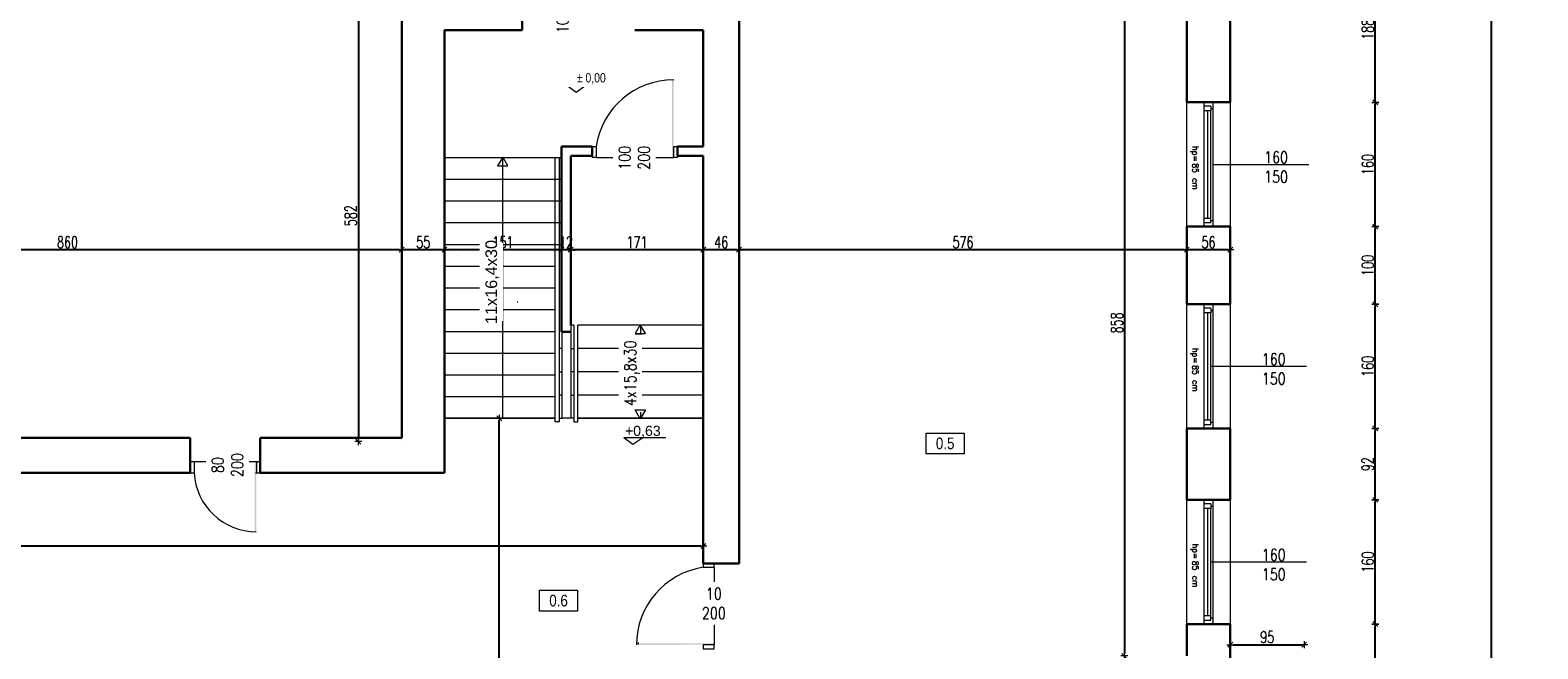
# Model space of a CAD drawing. Header units: millimetres. Extents: x 0 to 111311, y -48878 to -25280.
# Tile 109 of 244: x 80104 to 82044, y -31348 to -30551. Entities that reach past the tile are written whole.
import ezdxf

# ---------------------------------------------------------------- set-up
doc = ezdxf.new("R2010")
doc.units = ezdxf.units.MM
doc.layers.get('Defpoints').update_dxf_attribs({"color": 30})
for name, color, linetype, lineweight in [('J 0.15', 40, 'Continuous', 15), ('J opisy', 7, 'Continuous', 9), ('J stolarka_okna', 144, 'Continuous', 0), ('J wymiary', 1, 'Continuous', 9), ('okna', 5, 'Continuous', 20), ('OPIS', 7, 'Continuous', 5), ('schody', 62, 'Continuous', 20), ('sciany', 252, 'Continuous', 30)]:
    doc.layers.add(name, color=color, linetype=linetype, lineweight=lineweight)
doc.styles.add('ADESK2', font='simplex', dxfattribs={"width": 0.7})
doc.styles.add('MtXpl_simplex_shx', font='simplex.shx')
doc.styles.get("Standard").update_dxf_attribs({"font": 'arial.ttf'})
doc.dimstyles.new('1-100', dxfattribs={"dimscale": 1.5, "dimtxt": 10, "dimasz": 2, "dimexe": 1, "dimexo": 1, "dimgap": 1.5, "dimtad": 1, "dimdec": 0, "dimrnd": 0.5, "dimdsep": 46, "dimtxsty": 'ADESK2', "dimblk": 'wymiar', "dimcen": -1, "dimdle": 5, "dimse1": 1, "dimse2": 1, "dimclrd": 256, "dimclre": 256, "dimclrt": 256, "dimadec": 0, "dimazin": 0, "dimtfac": 1, "dimtdec": 0, "dimtix": 1, "dimtmove": 0, "dimatfit": 3, "dimfxl": 20, "dimfxlon": 1, "dimtolj": 1, "dimtzin": 0, "dimarcsym": 0})

# ---------------------------------------------------------------- blocks, each defined once
blk = doc.blocks.new('wymiar')
for p, q in [((1.5, 0), (-1.5, 0)), ((1.06, 1.06), (-1.06, -1.06)), ((0, 1.5), (0, -1.5))]:
    blk.add_line(p, q)
blk = doc.blocks.new('*D1636')
at = {"layer": 'Defpoints', "color": 0, "ltscale": 4}
for p in [(91955.5, -30760.6), (0, -30978.1), (91914.8, -30978.1)]:
    blk.add_point(p, dxfattribs=at)
at = {"layer": 'J wymiary', "lineweight": -2}
blk.add_line((91914.8, -30763.6), (91914.8, -30975.1), dxfattribs=at)
at = {"layer": 'J wymiary', "lineweight": -2, "ltscale": 4, "xscale": 3, "yscale": 3, "zscale": 3}
for p, rotation in [((91914.8, -30760.6), 90), ((91914.8, -30978.1), 270)]:
    blk.add_blockref('wymiar', p, dxfattribs=dict(at, rotation=rotation))
at = {"layer": 'J wymiary', "ltscale": 4, "insert": (91905.1, -30869.4), "char_height": 15, "attachment_point": 5, "rotation": 90, "style": 'ADESK2'}
blk.add_mtext('\\A1;218', dxfattribs=at)
blk = doc.blocks.new('*D2640')
at = {"layer": 'Defpoints', "color": 0, "ltscale": 4}
for p in [(81592.3, -30804.3), (81648.3, -30804.3), (81592.3, -30834.2)]:
    blk.add_point(p, dxfattribs=at)
at = {"layer": 'J wymiary', "lineweight": -2}
blk.add_line((81645.3, -30834.2), (81595.3, -30834.2), dxfattribs=at)
at = {"layer": 'J wymiary', "lineweight": -2, "ltscale": 4, "xscale": 3, "yscale": 3, "zscale": 3, "rotation": 180}
blk.add_blockref('wymiar', (81592.3, -30834.2), dxfattribs=at)
at = {"layer": 'J wymiary', "lineweight": -2, "ltscale": 4, "xscale": 3, "yscale": 3, "zscale": 3}
blk.add_blockref('wymiar', (81648.3, -30834.2), dxfattribs=at)
at = {"layer": 'J wymiary', "ltscale": 4, "insert": (81620.3, -30824.5), "char_height": 15, "attachment_point": 5, "style": 'ADESK2'}
blk.add_mtext('\\A1;56', dxfattribs=at)
blk = doc.blocks.new('*D2641')
at = {"layer": 'Defpoints', "color": 0, "ltscale": 4}
for p in [(81016.3, -30834.2), (81016.3, -30834.2), (81592.3, -30834.2)]:
    blk.add_point(p, dxfattribs=at)
at = {"layer": 'J wymiary', "lineweight": -2}
blk.add_line((81589.3, -30834.2), (81019.3, -30834.2), dxfattribs=at)
at = {"layer": 'J wymiary', "lineweight": -2, "ltscale": 4, "xscale": 3, "yscale": 3, "zscale": 3, "rotation": 180}
blk.add_blockref('wymiar', (81016.3, -30834.2), dxfattribs=at)
at = {"layer": 'J wymiary', "lineweight": -2, "ltscale": 4, "xscale": 3, "yscale": 3, "zscale": 3}
blk.add_blockref('wymiar', (81592.3, -30834.2), dxfattribs=at)
at = {"layer": 'J wymiary', "ltscale": 4, "insert": (81304.3, -30824.5), "char_height": 15, "attachment_point": 5, "style": 'ADESK2'}
blk.add_mtext('\\A1;576', dxfattribs=at)
blk = doc.blocks.new('*D2642')
at = {"layer": 'Defpoints', "color": 0, "ltscale": 4}
for p in [(80970.3, -30834.2), (80970.3, -30834.2), (81016.3, -30834.2)]:
    blk.add_point(p, dxfattribs=at)
at = {"layer": 'J wymiary', "lineweight": -2}
blk.add_line((81013.3, -30834.2), (80973.3, -30834.2), dxfattribs=at)
at = {"layer": 'J wymiary', "lineweight": -2, "ltscale": 4, "xscale": 3, "yscale": 3, "zscale": 3, "rotation": 180}
blk.add_blockref('wymiar', (80970.3, -30834.2), dxfattribs=at)
at = {"layer": 'J wymiary', "lineweight": -2, "ltscale": 4, "xscale": 3, "yscale": 3, "zscale": 3}
blk.add_blockref('wymiar', (81016.3, -30834.2), dxfattribs=at)
at = {"layer": 'J wymiary', "ltscale": 4, "insert": (80993.3, -30824.5), "char_height": 15, "attachment_point": 5, "style": 'ADESK2'}
blk.add_mtext('\\A1;46', dxfattribs=at)
blk = doc.blocks.new('*D2643')
at = {"layer": 'Defpoints', "color": 0, "ltscale": 4}
for p in [(80799.6, -30834.2), (80799.6, -30834.2), (80970.3, -30834.2)]:
    blk.add_point(p, dxfattribs=at)
at = {"layer": 'J wymiary', "lineweight": -2}
blk.add_line((80967.3, -30834.2), (80802.6, -30834.2), dxfattribs=at)
at = {"layer": 'J wymiary', "lineweight": -2, "ltscale": 4, "xscale": 3, "yscale": 3, "zscale": 3, "rotation": 180}
blk.add_blockref('wymiar', (80799.6, -30834.2), dxfattribs=at)
at = {"layer": 'J wymiary', "lineweight": -2, "ltscale": 4, "xscale": 3, "yscale": 3, "zscale": 3}
blk.add_blockref('wymiar', (80970.3, -30834.2), dxfattribs=at)
at = {"layer": 'J wymiary', "ltscale": 4, "insert": (80885, -30824.5), "char_height": 15, "attachment_point": 5, "style": 'ADESK2'}
blk.add_mtext('\\A1;171', dxfattribs=at)
blk = doc.blocks.new('*D2644')
at = {"layer": 'Defpoints', "color": 0, "ltscale": 4}
for p in [(80787.6, -30834), (80787.6, -30834.2), (80799.6, -30834.2)]:
    blk.add_point(p, dxfattribs=at)
at = {"layer": 'J wymiary', "lineweight": -2}
for p, q in [((80784.6, -30834.2), (80781.6, -30834.2)), ((80799.6, -30834.2), (80787.6, -30834.2)), ((80802.6, -30834.2), (80805.6, -30834.2))]:
    blk.add_line(p, q, dxfattribs=at)
at = {"layer": 'J wymiary', "lineweight": -2, "ltscale": 4, "xscale": 3, "yscale": 3, "zscale": 3}
blk.add_blockref('wymiar', (80787.6, -30834.2), dxfattribs=at)
at = {"layer": 'J wymiary', "lineweight": -2, "ltscale": 4, "xscale": 3, "yscale": 3, "zscale": 3, "rotation": 180}
blk.add_blockref('wymiar', (80799.6, -30834.2), dxfattribs=at)
at = {"layer": 'J wymiary', "ltscale": 4, "insert": (80793.6, -30824.5), "char_height": 15, "attachment_point": 5, "style": 'ADESK2'}
blk.add_mtext('\\A1;12', dxfattribs=at)
blk = doc.blocks.new('*D2645')
at = {"layer": 'Defpoints', "color": 0, "ltscale": 4}
for p in [(80637.3, -30834.2), (80637.3, -30834.2), (80787.6, -30834.2)]:
    blk.add_point(p, dxfattribs=at)
at = {"layer": 'J wymiary', "lineweight": -2}
blk.add_line((80784.6, -30834.2), (80640.3, -30834.2), dxfattribs=at)
at = {"layer": 'J wymiary', "lineweight": -2, "ltscale": 4, "xscale": 3, "yscale": 3, "zscale": 3, "rotation": 180}
blk.add_blockref('wymiar', (80637.3, -30834.2), dxfattribs=at)
at = {"layer": 'J wymiary', "lineweight": -2, "ltscale": 4, "xscale": 3, "yscale": 3, "zscale": 3}
blk.add_blockref('wymiar', (80787.6, -30834.2), dxfattribs=at)
at = {"layer": 'J wymiary', "ltscale": 4, "insert": (80712.5, -30824.5), "char_height": 15, "attachment_point": 5, "style": 'ADESK2'}
blk.add_mtext('\\A1;151', dxfattribs=at)
blk = doc.blocks.new('*D2646')
at = {"layer": 'Defpoints', "color": 0, "ltscale": 4}
for p in [(80582.3, -30834.2), (80582.3, -30834.2), (80637.3, -30834.2)]:
    blk.add_point(p, dxfattribs=at)
at = {"layer": 'J wymiary', "lineweight": -2}
blk.add_line((80634.3, -30834.2), (80585.3, -30834.2), dxfattribs=at)
at = {"layer": 'J wymiary', "lineweight": -2, "ltscale": 4, "xscale": 3, "yscale": 3, "zscale": 3, "rotation": 180}
blk.add_blockref('wymiar', (80582.3, -30834.2), dxfattribs=at)
at = {"layer": 'J wymiary', "lineweight": -2, "ltscale": 4, "xscale": 3, "yscale": 3, "zscale": 3}
blk.add_blockref('wymiar', (80637.3, -30834.2), dxfattribs=at)
at = {"layer": 'J wymiary', "ltscale": 4, "insert": (80609.8, -30824.5), "char_height": 15, "attachment_point": 5, "style": 'ADESK2'}
blk.add_mtext('\\A1;55', dxfattribs=at)
blk = doc.blocks.new('*D2647')
at = {"layer": 'Defpoints', "color": 0, "ltscale": 4}
for p in [(79722.3, -30834.2), (79722.3, -30834.2), (80582.3, -30834.2)]:
    blk.add_point(p, dxfattribs=at)
at = {"layer": 'J wymiary', "lineweight": -2}
blk.add_line((80579.3, -30834.2), (79725.3, -30834.2), dxfattribs=at)
at = {"layer": 'J wymiary', "lineweight": -2, "ltscale": 4, "xscale": 3, "yscale": 3, "zscale": 3, "rotation": 180}
blk.add_blockref('wymiar', (79722.3, -30834.2), dxfattribs=at)
at = {"layer": 'J wymiary', "lineweight": -2, "ltscale": 4, "xscale": 3, "yscale": 3, "zscale": 3}
blk.add_blockref('wymiar', (80582.3, -30834.2), dxfattribs=at)
at = {"layer": 'J wymiary', "ltscale": 4, "insert": (80152.3, -30824.5), "char_height": 15, "attachment_point": 5, "style": 'ADESK2'}
blk.add_mtext('\\A1;860', dxfattribs=at)
blk = doc.blocks.new('*D2676')
at = {"layer": 'Defpoints', "color": 0, "ltscale": 4}
for p in [(80707.7, -31051.3), (80707.7, -31051.3), (80707.7, -31795.3)]:
    blk.add_point(p, dxfattribs=at)
at = {"layer": 'J wymiary', "lineweight": -2}
blk.add_line((80707.7, -31792.3), (80707.7, -31054.3), dxfattribs=at)
at = {"layer": 'J wymiary', "lineweight": -2, "ltscale": 4, "xscale": 3, "yscale": 3, "zscale": 3}
for p, rotation in [((80707.7, -31051.3), 90), ((80707.7, -31795.3), 270)]:
    blk.add_blockref('wymiar', p, dxfattribs=dict(at, rotation=rotation))
at = {"layer": 'J wymiary', "ltscale": 4, "insert": (80698, -31423.3), "char_height": 15, "attachment_point": 5, "rotation": 90, "style": 'ADESK2'}
blk.add_mtext('\\A1;744', dxfattribs=at)
blk = doc.blocks.new('*D2687')
at = {"layer": 'Defpoints', "color": 0, "ltscale": 4}
for p in [(80582.3, -30499.3), (80526.6, -31081.3), (80582.3, -31081.3)]:
    blk.add_point(p, dxfattribs=at)
at = {"layer": 'J wymiary', "lineweight": -2}
blk.add_line((80526.6, -30502.3), (80526.6, -31078.3), dxfattribs=at)
at = {"layer": 'J wymiary', "lineweight": -2, "ltscale": 4, "xscale": 3, "yscale": 3, "zscale": 3}
for p, rotation in [((80526.6, -30499.3), 90), ((80526.6, -31081.3), 270)]:
    blk.add_blockref('wymiar', p, dxfattribs=dict(at, rotation=rotation))
at = {"layer": 'J wymiary', "ltscale": 4, "insert": (80516.8, -30790.3), "char_height": 15, "attachment_point": 5, "rotation": 90, "style": 'ADESK2'}
blk.add_mtext('\\A1;582', dxfattribs=at)
blk = doc.blocks.new('*D2688')
at = {"layer": 'Defpoints', "color": 0, "ltscale": 4}
for p in [(81592.3, -30499.3), (81512.1, -31357.3), (81592.3, -31357.3)]:
    blk.add_point(p, dxfattribs=at)
at = {"layer": 'J wymiary', "lineweight": -2}
blk.add_line((81512.1, -30502.3), (81512.1, -31354.3), dxfattribs=at)
at = {"layer": 'J wymiary', "lineweight": -2, "ltscale": 4, "xscale": 3, "yscale": 3, "zscale": 3}
for p, rotation in [((81512.1, -30499.3), 90), ((81512.1, -31357.3), 270)]:
    blk.add_blockref('wymiar', p, dxfattribs=dict(at, rotation=rotation))
at = {"layer": 'J wymiary', "ltscale": 4, "insert": (81502.3, -30928.3), "char_height": 15, "attachment_point": 5, "rotation": 90, "style": 'ADESK2'}
blk.add_mtext('\\A1;858', dxfattribs=at)
blk = doc.blocks.new('*D2696')
at = {"layer": 'Defpoints', "color": 0, "ltscale": 4}
for p in [(77578.3, -31215.9), (77578.3, -31238.2), (80970.3, -31238.2)]:
    blk.add_point(p, dxfattribs=at)
at = {"layer": 'J wymiary', "lineweight": -2}
blk.add_line((80967.3, -31215.9), (77581.3, -31215.9), dxfattribs=at)
at = {"layer": 'J wymiary', "lineweight": -2, "ltscale": 4, "xscale": 3, "yscale": 3, "zscale": 3, "rotation": 180}
blk.add_blockref('wymiar', (77578.3, -31215.9), dxfattribs=at)
at = {"layer": 'J wymiary', "lineweight": -2, "ltscale": 4, "xscale": 3, "yscale": 3, "zscale": 3}
blk.add_blockref('wymiar', (80970.3, -31215.9), dxfattribs=at)
at = {"layer": 'J wymiary', "ltscale": 4, "insert": (79274.3, -31206.1), "char_height": 15, "attachment_point": 5, "style": 'ADESK2'}
blk.add_mtext('\\A1;3392', dxfattribs=at)
blk = doc.blocks.new('A$C518426B5')
at = {"layer": 'OPIS', "color": 251}
for p, q in [((0, 8.8), (54.2, 8.8)), ((0, 8.8), (11.9, 0)), ((11.9, 0), (24.5, 8.8))]:
    blk.add_line(p, q, dxfattribs=at)
blk = doc.blocks.new('*D2802')
at = {"layer": 'Defpoints', "color": 0, "ltscale": 4}
for p in [(81743.3, -31342.9), (81648.3, -31382.3), (81743.3, -31382.3)]:
    blk.add_point(p, dxfattribs=at)
at = {"layer": 'J wymiary', "lineweight": -2}
blk.add_line((81651.3, -31342.9), (81740.3, -31342.9), dxfattribs=at)
at = {"layer": 'J wymiary', "lineweight": -2, "ltscale": 4, "xscale": 3, "yscale": 3, "zscale": 3, "rotation": 180}
blk.add_blockref('wymiar', (81648.3, -31342.9), dxfattribs=at)
at = {"layer": 'J wymiary', "lineweight": -2, "ltscale": 4, "xscale": 3, "yscale": 3, "zscale": 3}
blk.add_blockref('wymiar', (81743.3, -31342.9), dxfattribs=at)
at = {"layer": 'J wymiary', "ltscale": 4, "insert": (81695.8, -31333.1), "char_height": 15, "attachment_point": 5, "style": 'ADESK2'}
blk.add_mtext('\\A1;95', dxfattribs=at)
blk = doc.blocks.new('*D2844')
at = {"layer": 'Defpoints', "color": 0, "ltscale": 4}
for p in [(81629.1, -31316.3), (81834.8, -31316.3), (81628.9, -31432.3)]:
    blk.add_point(p, dxfattribs=at)
at = {"layer": 'J wymiary', "lineweight": -2}
blk.add_line((81834.8, -31429.3), (81834.8, -31319.3), dxfattribs=at)
at = {"layer": 'J wymiary', "lineweight": -2, "ltscale": 4, "xscale": 3, "yscale": 3, "zscale": 3}
for p, rotation in [((81834.8, -31316.3), 90), ((81834.8, -31432.3), 270)]:
    blk.add_blockref('wymiar', p, dxfattribs=dict(at, rotation=rotation))
at = {"layer": 'J wymiary', "ltscale": 4, "insert": (81825.1, -31374.3), "char_height": 15, "attachment_point": 5, "rotation": 90, "style": 'ADESK2'}
blk.add_mtext('\\A1;116', dxfattribs=at)
blk = doc.blocks.new('*D2845')
at = {"layer": 'Defpoints', "color": 0, "ltscale": 4}
for p in [(81631.8, -31156.3), (81834.8, -31156.3), (81629.1, -31316.3)]:
    blk.add_point(p, dxfattribs=at)
at = {"layer": 'J wymiary', "lineweight": -2}
blk.add_line((81834.8, -31313.3), (81834.8, -31159.3), dxfattribs=at)
at = {"layer": 'J wymiary', "lineweight": -2, "ltscale": 4, "xscale": 3, "yscale": 3, "zscale": 3}
for p, rotation in [((81834.8, -31156.3), 90), ((81834.8, -31316.3), 270)]:
    blk.add_blockref('wymiar', p, dxfattribs=dict(at, rotation=rotation))
at = {"layer": 'J wymiary', "ltscale": 4, "insert": (81825.1, -31236.3), "char_height": 15, "attachment_point": 5, "rotation": 90, "style": 'ADESK2'}
blk.add_mtext('\\A1;160', dxfattribs=at)
blk = doc.blocks.new('*D2846')
at = {"layer": 'Defpoints', "color": 0, "ltscale": 4}
for p in [(81633.6, -31064.3), (81834.8, -31064.3), (81631.8, -31156.3)]:
    blk.add_point(p, dxfattribs=at)
at = {"layer": 'J wymiary', "lineweight": -2}
blk.add_line((81834.8, -31153.3), (81834.8, -31067.3), dxfattribs=at)
at = {"layer": 'J wymiary', "lineweight": -2, "ltscale": 4, "xscale": 3, "yscale": 3, "zscale": 3}
for p, rotation in [((81834.8, -31064.3), 90), ((81834.8, -31156.3), 270)]:
    blk.add_blockref('wymiar', p, dxfattribs=dict(at, rotation=rotation))
at = {"layer": 'J wymiary', "ltscale": 4, "insert": (81825.1, -31110.3), "char_height": 15, "attachment_point": 5, "rotation": 90, "style": 'ADESK2'}
blk.add_mtext('\\A1;92', dxfattribs=at)
blk = doc.blocks.new('*D2847')
at = {"layer": 'Defpoints', "color": 0, "ltscale": 4}
for p in [(81632.5, -30904.3), (81834.8, -30904.3), (81633.6, -31064.3)]:
    blk.add_point(p, dxfattribs=at)
at = {"layer": 'J wymiary', "lineweight": -2}
blk.add_line((81834.8, -31061.3), (81834.8, -30907.3), dxfattribs=at)
at = {"layer": 'J wymiary', "lineweight": -2, "ltscale": 4, "xscale": 3, "yscale": 3, "zscale": 3}
for p, rotation in [((81834.8, -30904.3), 90), ((81834.8, -31064.3), 270)]:
    blk.add_blockref('wymiar', p, dxfattribs=dict(at, rotation=rotation))
at = {"layer": 'J wymiary', "ltscale": 4, "insert": (81825.1, -30984.3), "char_height": 15, "attachment_point": 5, "rotation": 90, "style": 'ADESK2'}
blk.add_mtext('\\A1;160', dxfattribs=at)
blk = doc.blocks.new('*D2848')
at = {"layer": 'Defpoints', "color": 0, "ltscale": 4}
for p in [(81633, -30804.3), (81834.8, -30804.3), (81632.5, -30904.3)]:
    blk.add_point(p, dxfattribs=at)
at = {"layer": 'J wymiary', "lineweight": -2}
blk.add_line((81834.8, -30901.3), (81834.8, -30807.3), dxfattribs=at)
at = {"layer": 'J wymiary', "lineweight": -2, "ltscale": 4, "xscale": 3, "yscale": 3, "zscale": 3}
for p, rotation in [((81834.8, -30804.3), 90), ((81834.8, -30904.3), 270)]:
    blk.add_blockref('wymiar', p, dxfattribs=dict(at, rotation=rotation))
at = {"layer": 'J wymiary', "ltscale": 4, "insert": (81825.1, -30854.3), "char_height": 15, "attachment_point": 5, "rotation": 90, "style": 'ADESK2'}
blk.add_mtext('\\A1;100', dxfattribs=at)
blk = doc.blocks.new('*D2849')
at = {"layer": 'Defpoints', "color": 0, "ltscale": 4}
for p in [(81631.6, -30644.3), (81834.8, -30644.3), (81633, -30804.3)]:
    blk.add_point(p, dxfattribs=at)
at = {"layer": 'J wymiary', "lineweight": -2}
blk.add_line((81834.8, -30801.3), (81834.8, -30647.3), dxfattribs=at)
at = {"layer": 'J wymiary', "lineweight": -2, "ltscale": 4, "xscale": 3, "yscale": 3, "zscale": 3}
for p, rotation in [((81834.8, -30644.3), 90), ((81834.8, -30804.3), 270)]:
    blk.add_blockref('wymiar', p, dxfattribs=dict(at, rotation=rotation))
at = {"layer": 'J wymiary', "ltscale": 4, "insert": (81825.1, -30724.3), "char_height": 15, "attachment_point": 5, "rotation": 90, "style": 'ADESK2'}
blk.add_mtext('\\A1;160', dxfattribs=at)
blk = doc.blocks.new('*D2850')
at = {"layer": 'Defpoints', "color": 0, "ltscale": 4}
for p in [(81618.6, -30456.1), (81834.8, -30456.1), (81631.6, -30644.3)]:
    blk.add_point(p, dxfattribs=at)
at = {"layer": 'J wymiary', "lineweight": -2}
blk.add_line((81834.8, -30641.3), (81834.8, -30459.1), dxfattribs=at)
at = {"layer": 'J wymiary', "lineweight": -2, "ltscale": 4, "xscale": 3, "yscale": 3, "zscale": 3}
for p, rotation in [((81834.8, -30456.1), 90), ((81834.8, -30644.3), 270)]:
    blk.add_blockref('wymiar', p, dxfattribs=dict(at, rotation=rotation))
at = {"layer": 'J wymiary', "ltscale": 4, "insert": (81825.1, -30550.2), "char_height": 15, "attachment_point": 5, "rotation": 90, "style": 'ADESK2'}
blk.add_mtext('\\A1;188', dxfattribs=at)
blk = doc.blocks.new('*D2892')
at = {"layer": 'Defpoints', "color": 0, "ltscale": 4}
for p in [(76276.3, -30487.3), (81646.5, -30487.3), (81646.5, -32598.2)]:
    blk.add_point(p, dxfattribs=at)
at = {"layer": 'J wymiary', "lineweight": -2, "ltscale": 4}
blk.add_line((76279.3, -32598.2), (81643.5, -32598.2), dxfattribs=at)
at = {"layer": 'J wymiary', "lineweight": -2, "ltscale": 4, "xscale": 3, "yscale": 3, "zscale": 3, "rotation": 180}
blk.add_blockref('wymiar', (76276.3, -32598.2), dxfattribs=at)
at = {"layer": 'J wymiary', "lineweight": -2, "ltscale": 4, "xscale": 3, "yscale": 3, "zscale": 3}
blk.add_blockref('wymiar', (81646.5, -32598.2), dxfattribs=at)
at = {"layer": 'J wymiary', "ltscale": 4, "insert": (78961.4, -32588.4), "char_height": 15, "attachment_point": 5, "style": 'ADESK2'}
blk.add_mtext('\\A1;5370', dxfattribs=at)
blk = doc.blocks.new('*D2937')
at = {"layer": 'Defpoints', "color": 0, "ltscale": 4}
for p in [(81602.9, -30456.1), (81984.3, -30456.1), (81602.9, -32298.5)]:
    blk.add_point(p, dxfattribs=at)
at = {"layer": 'J wymiary', "lineweight": -2}
blk.add_line((81984.3, -32295.5), (81984.3, -30459.1), dxfattribs=at)
at = {"layer": 'J wymiary', "lineweight": -2, "ltscale": 4, "xscale": 3, "yscale": 3, "zscale": 3}
for p, rotation in [((81984.3, -30456.1), 90), ((81984.3, -32298.5), 270)]:
    blk.add_blockref('wymiar', p, dxfattribs=dict(at, rotation=rotation))
at = {"layer": 'J wymiary', "ltscale": 4, "insert": (81974.5, -31377.3), "char_height": 15, "attachment_point": 5, "rotation": 90, "style": 'ADESK2'}
blk.add_mtext('\\A1;1843', dxfattribs=at)
blk = doc.blocks.new('*D2940')
at = {"layer": 'Defpoints', "color": 0, "ltscale": 4}
for p in [(77925.3, -27461.3), (81602.9, -32298.5), (82098.3, -32298.5)]:
    blk.add_point(p, dxfattribs=at)
at = {"layer": 'J wymiary', "lineweight": -2}
blk.add_line((82098.3, -27464.3), (82098.3, -32295.5), dxfattribs=at)
at = {"layer": 'J wymiary', "lineweight": -2, "ltscale": 4, "xscale": 3, "yscale": 3, "zscale": 3}
for p, rotation in [((82098.3, -27461.3), 90), ((82098.3, -32298.5), 270)]:
    blk.add_blockref('wymiar', p, dxfattribs=dict(at, rotation=rotation))
at = {"layer": 'J wymiary', "ltscale": 4, "insert": (82088.5, -29879.9), "char_height": 15, "attachment_point": 5, "rotation": 90, "style": 'ADESK2'}
blk.add_mtext('\\A1;4837', dxfattribs=at)

msp = doc.modelspace()

# ---------------------------------------------------------------- linework, layer by layer
at = {"layer": 'J 0.15', "lineweight": 5}
for p, q in [((80637.272, -30715.284), (80787.639, -30715.284)), ((80779.772, -31055.792), (80779.772, -30715.284)), ((80784.772, -30715.284), (80784.772, -30991.293)), ((80637.272, -30743.284), (80787.639, -30743.284)), ((80637.272, -30771.284), (80787.639, -30771.284)), ((80637.272, -30799.284), (80787.639, -30799.284)), ((80637.272, -30827.284), (80787.639, -30827.284)), ((80637.272, -30855.284), (80779.772, -30855.284)), ((80637.272, -30883.284), (80779.772, -30883.284)), ((80637.272, -30911.284), (80779.772, -30911.284)), ((80803.772, -30931.284), (80799.639, -30931.284)), ((80801.706, -30931.284), (80799.639, -30931.284)), ((80799.639, -30931.284), (80799.639, -31051.284)), ((80803.772, -30931.284), (80803.772, -30991.293)), ((80970.272, -30931.284), (80808.772, -30931.284)), ((80808.772, -31055.792), (80808.772, -30931.284)), ((80637.272, -30939.284), (80779.772, -30939.284)), ((80788.905, -31051.284), (80788.905, -30939.686)), ((80637.272, -30967.284), (80779.772, -30967.284)), ((80788.905, -30961.284), (80784.751, -30961.284)), ((80799.639, -30961.284), (80803.793, -30961.284)), ((80970.272, -30961.284), (80808.772, -30961.284)), ((80637.272, -30995.284), (80779.772, -30995.284)), ((80784.725, -30991.284), (80788.905, -30991.284)), ((80784.772, -30991.293), (80784.772, -31055.792)), ((80803.819, -30991.284), (80799.639, -30991.284)), ((80803.772, -30991.293), (80803.772, -31055.792)), ((80970.272, -30991.284), (80808.772, -30991.284)), ((80637.272, -31023.284), (80779.772, -31023.284)), ((80788.905, -31021.284), (80784.761, -31021.284)), ((80799.639, -31021.284), (80803.783, -31021.284)), ((80970.272, -31021.284), (80808.772, -31021.284)), ((80779.772, -31051.284), (80637.272, -31051.284)), ((80637.272, -31051.284), (80779.772, -31051.284)), ((80784.761, -31051.284), (80788.905, -31051.284)), ((80803.783, -31051.284), (80788.905, -31051.284)), ((80808.772, -31051.284), (80970.272, -31051.284)), ((80970.272, -31051.284), (80808.772, -31051.284)), ((80784.772, -31055.792), (80779.772, -31055.792)), ((80803.772, -31055.792), (80808.772, -31055.792))]:
    msp.add_line(p, q, dxfattribs=at)
at = {"layer": 'J opisy'}
for p, q in [((80877.213, -30690.284), (80877.213, -30740.284)), ((80712.409, -31051.284), (80712.456, -30715.284)), ((80889.522, -30931.284), (80889.522, -31051.284)), ((80353.844, -31136.949), (80353.844, -31086.949)), ((80959.272, -31288.149), (81009.272, -31288.149))]:
    msp.add_line(p, q, dxfattribs=at)
at = {"layer": 'J opisy', "linetype": 'Continuous', "lineweight": 9}
for p, q in [((81626.272, -30724.284), (81749.272, -30724.284)), ((81623.272, -30984.284), (81746.272, -30984.284)), ((81623.272, -31236.284), (81746.272, -31236.284))]:
    msp.add_line(p, q, dxfattribs=at)
at = {"layer": 'J opisy'}
msp.add_lwpolyline([(80712.189, -30714.821), (80705.693, -30726.071), (80718.684, -30726.071)], close=True, dxfattribs=at)
at = {"layer": 'J stolarka_okna', "linetype": 'Continuous', "lineweight": 9}
for p, q in [((81592.272, -30804.284), (81592.272, -30644.284)), ((81614.272, -30644.284), (81614.272, -30804.284)), ((81626.272, -30644.284), (81614.272, -30644.284)), ((81626.272, -30804.284), (81626.272, -30644.284)), ((81648.272, -30644.284), (81648.272, -30804.284)), ((81623.272, -30649.284), (81614.272, -30649.284)), ((81623.272, -30655.284), (81614.272, -30655.284)), ((81618.772, -30655.284), (81618.772, -30793.284)), ((81623.272, -30649.284), (81623.272, -30655.284)), ((81623.272, -30652.284), (81626.272, -30652.284)), ((81623.272, -30793.284), (81623.272, -30655.284)), ((81614.272, -30793.284), (81623.272, -30793.284)), ((81614.272, -30799.284), (81620.272, -30799.284)), ((81620.272, -30799.284), (81623.272, -30799.284)), ((81623.272, -30799.284), (81623.272, -30793.284)), ((81623.272, -30796.284), (81626.272, -30796.284)), ((81614.272, -30804.284), (81626.272, -30804.284)), ((81592.272, -31064.284), (81592.272, -30904.284)), ((81614.272, -30904.284), (81614.272, -31064.284)), ((81626.272, -30904.284), (81614.272, -30904.284)), ((81623.272, -30909.284), (81614.272, -30909.284)), ((81623.272, -30915.284), (81614.272, -30915.284)), ((81618.772, -30915.284), (81618.772, -31053.284)), ((81623.272, -30909.284), (81623.272, -30915.284)), ((81623.272, -30912.284), (81626.272, -30912.284)), ((81623.272, -31053.284), (81623.272, -30915.284)), ((81626.272, -31064.284), (81626.272, -30904.284)), ((81648.272, -30904.284), (81648.272, -31064.284)), ((81614.272, -31053.284), (81623.272, -31053.284)), ((81623.272, -31059.284), (81623.272, -31053.284)), ((81614.272, -31059.284), (81620.272, -31059.284)), ((81614.272, -31064.284), (81626.272, -31064.284)), ((81620.272, -31059.284), (81623.272, -31059.284)), ((81623.272, -31056.284), (81626.272, -31056.284)), ((81592.272, -31316.284), (81592.272, -31156.284)), ((81614.272, -31156.284), (81614.272, -31316.284)), ((81626.272, -31156.284), (81614.272, -31156.284)), ((81623.272, -31161.284), (81614.272, -31161.284)), ((81623.272, -31167.284), (81614.272, -31167.284)), ((81618.772, -31167.284), (81618.772, -31305.284)), ((81623.272, -31161.284), (81623.272, -31167.284)), ((81623.272, -31164.284), (81626.272, -31164.284)), ((81623.272, -31305.284), (81623.272, -31167.284)), ((81626.272, -31316.284), (81626.272, -31156.284)), ((81648.272, -31156.284), (81648.272, -31316.284)), ((81614.272, -31305.284), (81623.272, -31305.284)), ((81623.272, -31311.284), (81623.272, -31305.284)), ((81614.272, -31311.284), (81620.272, -31311.284)), ((81614.272, -31316.284), (81626.272, -31316.284)), ((81620.272, -31311.284), (81623.272, -31311.284)), ((81623.272, -31308.284), (81626.272, -31308.284))]:
    msp.add_line(p, q, dxfattribs=at)
at = {"layer": 'J stolarka_okna'}
for p, q in [((80827.272, -30701.284), (80832.272, -30701.284)), ((80827.272, -30701.284), (80827.272, -30715.284)), ((80832.272, -30701.284), (80832.272, -30715.284)), ((80932.272, -30715.284), (80932.272, -30701.284)), ((80932.272, -30701.284), (80937.272, -30701.284)), ((80937.272, -30701.284), (80937.272, -30715.284)), ((80832.272, -30715.284), (80827.272, -30715.284)), ((80832.272, -30715.284), (80932.272, -30715.284)), ((80937.272, -30715.284), (80932.272, -30715.284)), ((80315.272, -31107.284), (80310.272, -31107.284)), ((80395.272, -31107.284), (80315.272, -31107.284)), ((80315.272, -31107.284), (80315.272, -31121.284)), ((80395.272, -31107.284), (80395.272, -31113.284)), ((80400.272, -31107.284), (80395.272, -31107.284)), ((80310.272, -31121.284), (80315.272, -31121.284)), ((80394.321, -31121.284), (80400.272, -31121.284)), ((80395.272, -31113.284), (80395.272, -31121.284)), ((80970.272, -31238.208), (80970.272, -31243.208)), ((80970.272, -31238.208), (80984.272, -31238.208)), ((80970.272, -31243.208), (80984.272, -31243.208)), ((80984.272, -31243.208), (80984.272, -31238.208)), ((80984.272, -31243.208), (80984.272, -31343.208)), ((80984.272, -31343.208), (80970.272, -31343.208)), ((80970.272, -31343.208), (80970.272, -31348.208)), ((80984.272, -31348.208), (80984.272, -31343.208)), ((80970.272, -31348.208), (80984.272, -31348.208))]:
    msp.add_line(p, q, dxfattribs=at)
for centre, radius, start, end in [((80932.168, -30716.302), 101.019, 90, 171.449952), ((80395.168, -31117.288), 79.996, 182.863242, 270), ((80985.291, -31343.104), 101.019, 98.550048, 180)]:
    msp.add_arc(centre, radius, start, end, dxfattribs=at)
for points in [[(80930.043, -30615.284), (80932.168, -30615.284), (80930.043, -30715.284), (80932.043, -30715.284)], [(80393.043, -31197.284), (80395.168, -31197.284), (80393.043, -31107.284), (80395.043, -31107.284)], [(80884.272, -31340.979), (80884.272, -31343.104), (80984.272, -31340.979), (80984.272, -31342.979)]]:
    msp.add_solid(points, dxfattribs=at)
at = {"layer": 'okna'}
for p, q in [((80937.272, -30711.284), (80937.272, -30706.284)), ((80400.272, -31110.784), (80400.272, -31121.284)), ((80886.772, -31341.993), (80886.772, -31339.993))]:
    msp.add_line(p, q, dxfattribs=at)
at = {"layer": 'OPIS'}
for points in [[(81305.799, -31097.096), (81257.049, -31097.096), (81257.049, -31070.221), (81305.799, -31070.221)], [(80808.448, -31299.579), (80759.698, -31299.579), (80759.698, -31272.704), (80808.448, -31272.704)]]:
    msp.add_lwpolyline(points, close=True, dxfattribs=at)
at = {"layer": 'schody'}
for p, q in [((80637.272, -30821.284), (80637.589, -30821.284)), ((80653.372, -30841.284), (80653.108, -30841.284)), ((80692.025, -30871.284), (80691.945, -30871.284)), ((80730.781, -30901.284), (80731.475, -30901.284))]:
    msp.add_line(p, q, dxfattribs=at)
at = {"layer": 'sciany'}
for p, q in [((81648.272, -30469.648), (81648.272, -30644.284)), ((80582.272, -31076.284), (80582.272, -30499.284)), ((80737.272, -30551.284), (80737.272, -30509.284)), ((81016.272, -30499.284), (81016.272, -31238.208)), ((81592.272, -30644.284), (81592.272, -30499.284)), ((80637.272, -31121.284), (80637.272, -30551.284)), ((80637.272, -30551.284), (80737.272, -30551.284)), ((80970.272, -30551.284), (80882.272, -30551.284)), ((80970.272, -30701.284), (80970.272, -30551.284)), ((81592.272, -30644.284), (81648.272, -30644.284)), ((80799.639, -30701.284), (80787.639, -30701.284)), ((80787.639, -30701.284), (80787.639, -30713.284)), ((80787.639, -30701.284), (80827.272, -30701.284)), ((80827.272, -30713.284), (80827.272, -30701.284)), ((80937.272, -30701.284), (80970.272, -30701.284)), ((80937.272, -30713.284), (80937.272, -30701.284)), ((80787.639, -30713.284), (80787.639, -30939.686)), ((80799.639, -30931.284), (80799.639, -30713.284)), ((80827.272, -30713.284), (80799.639, -30713.284)), ((80937.272, -30713.284), (80970.272, -30713.284)), ((80970.272, -31238.208), (80970.272, -30713.284)), ((81592.272, -30904.284), (81592.272, -30804.284)), ((81592.272, -30804.284), (81648.272, -30804.284)), ((81648.272, -30804.284), (81648.272, -30904.284)), ((81592.272, -30904.284), (81648.272, -30904.284)), ((80787.639, -30940.027), (80787.639, -30939.686)), ((80787.639, -30939.686), (80799.639, -30939.686)), ((81592.272, -31156.284), (81592.272, -31064.284)), ((81592.272, -31064.284), (81648.272, -31064.284)), ((81648.272, -31064.284), (81648.272, -31156.284)), ((80310.272, -31076.284), (79722.272, -31076.284)), ((80310.272, -31121.284), (80310.272, -31076.284)), ((80400.272, -31076.284), (80582.337, -31076.284)), ((80400.272, -31121.284), (80400.272, -31076.284)), ((80582.272, -31081.284), (80582.337, -31081.284)), ((80310.272, -31121.284), (79242.272, -31121.284)), ((80637.272, -31121.284), (80400.272, -31121.284)), ((81592.272, -31156.284), (81648.272, -31156.284)), ((81016.272, -31238.208), (80970.272, -31238.208)), ((81592.272, -31357.284), (81592.272, -31316.284)), ((81592.272, -31316.284), (81648.272, -31316.284)), ((81648.272, -31316.284), (81648.272, -31432.284))]:
    msp.add_line(p, q, dxfattribs=at)

# ---------------------------------------------------------------- block references
msp.add_blockref('A$C518426B5', (80867.875, -31084.739))
at = {"layer": 'J opisy', "extrusion": (0, 0, -1), "xscale": -1, "zscale": -1}
msp.add_blockref('A$C518426B5', (-80794.804, -30631.139), dxfattribs=at)

# ---------------------------------------------------------------- texts
at = {"insert": (80869.499, -31060.891), "char_height": 13, "width": 192.1242, "attachment_point": 1}
msp.add_mtext('+0,63', dxfattribs=at)
at = {"layer": 'J opisy', "style": 'MtXpl_simplex_shx', "width": 0.9}
for s, p in [('hp=', (81599.46, -30700.973)), ('85', (81599.46, -30722.915)), ('cm', (81599.46, -30742.115)), ('hp=', (81599.46, -30960.973)), ('85', (81599.46, -30982.915)), ('cm', (81599.46, -31002.115)), ('hp=', (81599.46, -31212.973)), ('85', (81599.46, -31234.915)), ('cm', (81599.46, -31254.115))]:
    msp.add_text(s, height=8, rotation=270, dxfattribs=at).set_placement(p)
at = {"layer": 'J opisy', "insert": (80801.663, -30522.85), "char_height": 15, "width": 85.22639, "attachment_point": 5, "rotation": 90.004545, "line_spacing_factor": 0.771429, "bg_fill": 2}
msp.add_mtext('\\pxsm1;{\\Fsimplex.shx|c238;\\W0.8;100+40\\P200}', dxfattribs=at)
at = {"layer": 'J opisy', "char_height": 15, "width": 30.20626, "attachment_point": 5, "line_spacing_factor": 0.771429}
for insert in [(81707.129, -30727.714), (81704.129, -30987.714), (81704.129, -31239.714)]:
    msp.add_mtext('\\pxsm1;{\\Fsimplex|c238;\\W0.8;160\\Fsimplex|c0;\\P\\Fsimplex|c238;150}', dxfattribs=dict(at, insert=insert))
at = {"layer": 'OPIS', "char_height": 15, "width": 48.75, "attachment_point": 5, "line_spacing_factor": 0.857143}
for s, insert in [('{\\fArial Narrow|b0|i0|c238|p34;0.5}', (81281.424, -31083.658)), ('{\\fArial Narrow|b0|i0|c238|p34;0.6}', (80784.073, -31286.141))]:
    msp.add_mtext(s, dxfattribs=dict(at, insert=insert))

# ---------------------------------------------------------------- dimensions: what is measured, and where the dimension line sits
at = {"layer": 'J wymiary'}
for base, p1, p2, picture, middle in [((81984.293, -30456.057), (81602.907, -32298.51), (81602.907, -30456.057), '*D2937', (81974.543, -31377.284)), ((81834.829, -30456.057), (81631.633, -30644.284), (81618.552, -30456.057), '*D2850', (81825.079, -30550.17)), ((81834.829, -30644.284), (81633.039, -30804.284), (81631.633, -30644.284), '*D2849', (81825.079, -30724.284)), ((91914.843, -30978.11), (91955.476, -30760.609), (0, -30978.11), '*D1636', (91905.093, -30869.359)), ((81834.829, -30804.284), (81632.503, -30904.284), (81633.039, -30804.284), '*D2848', (81825.079, -30854.284)), ((81834.829, -30904.284), (81633.574, -31064.284), (81632.503, -30904.284), '*D2847', (81825.079, -30984.284)), ((81834.829, -31064.284), (81631.796, -31156.284), (81633.574, -31064.284), '*D2846', (81825.079, -31110.284)), ((81834.829, -31156.284), (81629.118, -31316.284), (81631.796, -31156.284), '*D2845', (81825.079, -31236.284)), ((81834.829, -31316.284), (81628.851, -31432.284), (81629.118, -31316.284), '*D2844', (81825.079, -31374.284))]:
    dim = msp.add_linear_dim(base=base, p1=p1, p2=p2, angle=90, dimstyle='1-100', override={"dimblk": 'wymiar'}, dxfattribs=at)
    dim.commit()
    dim.dimension.update_dxf_attribs({"geometry": picture, "text_midpoint": middle})
for base, p1, p2, picture, middle in [((80526.594, -31081.284), (80582.272, -30499.284), (80582.272, -31081.284), '*D2687', (80516.844, -30790.284)), ((81512.066, -31357.284), (81592.272, -30499.284), (81592.272, -31357.284), '*D2688', (81502.316, -30928.284)), ((80707.726, -31051.284), (80707.726, -31795.284), (80707.726, -31051.284), '*D2676', (80697.976, -31423.284))]:
    dim = msp.add_linear_dim(base=base, p1=p1, p2=p2, angle=90, dimstyle='1-100', dxfattribs=at)
    dim.commit()
    dim.dimension.update_dxf_attribs({"geometry": picture, "text_midpoint": middle})
for base, p1, p2, picture, middle in [((79722.272, -30834.225), (80582.272, -30834.225), (79722.272, -30834.225), '*D2647', (80152.272, -30824.475)), ((80582.272, -30834.225), (80637.272, -30834.225), (80582.272, -30834.225), '*D2646', (80609.772, -30824.475)), ((80637.272, -30834.225), (80787.639, -30834.225), (80637.272, -30834.225), '*D2645', (80712.456, -30824.475)), ((80787.639, -30834.225), (80799.639, -30834.225), (80787.639, -30834.043), '*D2644', (80793.639, -30824.475)), ((80799.639, -30834.225), (80970.272, -30834.225), (80799.639, -30834.225), '*D2643', (80884.956, -30824.475)), ((80970.272, -30834.225), (81016.272, -30834.225), (80970.272, -30834.225), '*D2642', (80993.272, -30824.475)), ((81016.272, -30834.225), (81592.272, -30834.225), (81016.272, -30834.225), '*D2641', (81304.272, -30824.475)), ((81592.272, -30834.225), (81648.272, -30804.284), (81592.272, -30804.284), '*D2640', (81620.272, -30824.475)), ((77578.272, -31215.862), (80970.272, -31238.208), (77578.272, -31238.208), '*D2696', (79274.272, -31206.112))]:
    dim = msp.add_linear_dim(base=base, p1=p1, p2=p2, dimstyle='1-100', dxfattribs=at)
    dim.commit()
    dim.dimension.update_dxf_attribs({"geometry": picture, "text_midpoint": middle})
dim = msp.add_linear_dim(base=(81743.272, -31342.858), p1=(81648.272, -31382.284), p2=(81743.272, -31382.284), dimstyle='1-100', override={"dimblk": 'wymiar'}, dxfattribs=at)
dim.commit()
dim.dimension.update_dxf_attribs({"geometry": '*D2802', "text_midpoint": (81695.772, -31333.108)})

# ---------------------------------------------------------------- next in the draw order: texts
at = {"layer": 'J opisy', "insert": (80826.174, -30613.784, 0), "char_height": 12, "width": 85.22639, "attachment_point": 5, "bg_fill": 2}
msp.add_mtext('{\\W0.8;%%P 0,00}', dxfattribs=at)
at = {"layer": 'J opisy', "char_height": 15, "width": 85.22639, "attachment_point": 5, "line_spacing_factor": 0.771429, "bg_fill": 2}
for s, insert, rotation in [('\\pxsm1;{\\Fsimplex.shx|c238;\\W0.8;100\\P200}', (80881.544, -30715.717), 89.995455), ('\\pxsm1;{\\Fsimplex.shx|c238;\\W0.8;4x15,8x30}', (80878.592, -30993.208), 90), ('\\pxsm1;{\\Fsimplex.shx|c238;\\W0.8;80\\P200}', (80358.175, -31111.516), 90.004545), ('\\pxsm1;{\\Fsimplex.shx|c238;\\W0.8;10\\P200}', (80983.839, -31289.627), 0.004545)]:
    msp.add_mtext(s, dxfattribs=dict(at, insert=insert, rotation=rotation))
at = {"layer": 'J opisy', "insert": (80698.822, -30875.759), "char_height": 15, "width": 85.22639, "attachment_point": 5, "rotation": 90, "bg_fill": 2}
msp.add_mtext('11x16,4x30', dxfattribs=at)

# ---------------------------------------------------------------- next in the draw order: linework, layer by layer
at = {"layer": 'J opisy'}
for points in [[(80889.255, -30930.821), (80882.76, -30942.071), (80895.75, -30942.071)], [(80889.255, -31051.746), (80882.76, -31040.496), (80895.75, -31040.496)]]:
    msp.add_lwpolyline(points, close=True, dxfattribs=at)

# ---------------------------------------------------------------- next in the draw order: dimensions: what is measured, and where the dimension line sits
at = {"layer": 'J wymiary'}
dim = msp.add_linear_dim(base=(82098.285, -32298.51), p1=(77925.254, -27461.284), p2=(81602.907, -32298.51), angle=90, dimstyle='1-100', override={"dimblk": 'wymiar'}, dxfattribs=at)
dim.commit()
dim.dimension.update_dxf_attribs({"geometry": '*D2940', "text_midpoint": (82088.535, -29879.897)})
at = {"layer": 'J wymiary', "ltscale": 4}
dim = msp.add_linear_dim(base=(81646.498, -32598.181), p1=(76276.272, -30487.284), p2=(81646.498, -30487.284), dimstyle='1-100', override={"dimblk": 'wymiar', "dimtmove": 1}, dxfattribs=at)
dim.commit()
dim.dimension.update_dxf_attribs({"geometry": '*D2892', "text_midpoint": (78961.385, -32588.431)})

doc.saveas('drawing.dxf')
